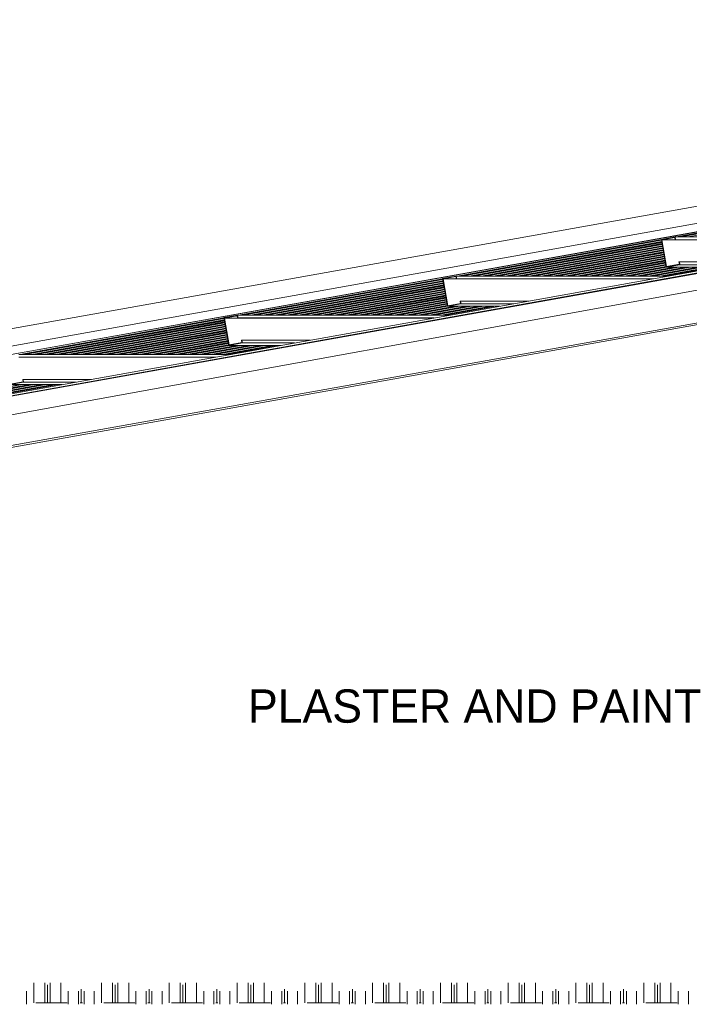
# Model space of a CAD drawing. Header units: millimetres. Extents: x -115474967 to 444143, y -74377 to 241828222.
# Tile 29 of 256: x -157949 to -154935, y 5519 to 9953. Entities that reach past the tile are written whole.
import ezdxf

# ---------------------------------------------------------------- set-up
doc = ezdxf.new("R2010")
doc.units = ezdxf.units.MM
doc.header["$MEASUREMENT"] = 0
doc.linetypes.add('Dashed', pattern=[280, 140, -140])
doc.linetypes.add('PHANTOM', pattern=[2.5, 1.25, -0.25, 0.25, -0.25, 0.25, -0.25])
doc.layers.add('00-5 Grid 01', color=9, linetype='PHANTOM')
doc.layers.add('2 Roof Lines', color=8, linetype='Dashed', lineweight=15)
doc.styles.add('GENERATED_STYLE_1', font='GOTHIC.TTF')

msp = doc.modelspace()

# ---------------------------------------------------------------- linework, layer by layer
at = {"layer": '00-5 Grid 01', "linetype": 'ByBlock', "lineweight": 5}
for p, q in [((-162250.356, 7718.68152), (-150175.21405, 9881.55549)), ((-162255.21129, 7681.25921), (-150180.06934, 9844.1324)), ((-162249.57548, 7681.25921), (-150174.43352, 9844.1324)), ((-162070.79888, 7537.17854), (-149658.68401, 9760.33124)), ((-161736.98934, 7587.01679), (-149657.00923, 9750.67985)), ((-161726.99521, 7587.01679), (-149647.0151, 9750.67985)), ((-161724.27116, 7365.49443), (-150929.97059, 9298.87799)), ((-150929.97059, 9290.54695), (-161672.25181, 7366.41283)), ((-154994.84515, 8974.80475), (-154076.40758, 9139.31381)), ((-154986.80076, 8974.80475), (-154076.17701, 9137.91401)), ((-154982.22901, 8974.80475), (-154076.03991, 9137.11946)), ((-154974.18385, 8974.80475), (-154075.79687, 9135.722)), ((-154941.21411, 8974.80475), (-154074.80291, 9129.99504)), ((-155979.26113, 8798.47878), (-155060.82591, 8962.98706)), ((-155971.21675, 8798.47878), (-155060.59611, 8961.58726)), ((-155966.64422, 8798.47878), (-155060.45823, 8960.79271)), ((-155958.59984, 8798.47878), (-155060.21598, 8959.39525)), ((-154999.41534, 8974.80475), (-155060.97625, 8963.77849)), ((-155060.97625, 8963.77849), (-155039.26646, 8838.7077)), ((-155058.69543, 8962.1559), (-155001.01222, 8972.48811)), ((-155037.66958, 8841.02513), (-155058.69543, 8962.1559)), ((-154999.21904, 8962.1559), (-155058.69543, 8962.1559)), ((-155001.01222, 8972.48811), (-154999.18321, 8961.95104)), ((-154997.24436, 8962.29845), (-154999.41534, 8974.80475)), ((-154044.36637, 8974.80475), (-154999.41534, 8974.80475)), ((-154999.18321, 8961.95104), (-154997.24436, 8962.29845)), ((-154116.13407, 8961.95104), (-154999.18321, 8961.95104)), ((-154114.19445, 8962.29845), (-154997.24436, 8962.29845)), ((-155925.6301, 8798.47878), (-155059.22124, 8953.66751)), ((-155917.58494, 8798.47878), (-155058.97898, 8952.27005)), ((-155913.01319, 8798.47878), (-155058.8411, 8951.47628)), ((-155904.96881, 8798.47878), (-155058.59884, 8950.07881)), ((-155871.99829, 8798.47878), (-155057.6041, 8944.35108)), ((-155863.95391, 8798.47878), (-155057.36184, 8942.95361)), ((-155859.38216, 8798.47878), (-155057.22397, 8942.15985)), ((-155851.33699, 8798.47878), (-155056.98093, 8940.76238)), ((-155818.36726, 8798.47878), (-155055.98697, 8935.03464)), ((-155810.32287, 8798.47878), (-155055.74471, 8933.63718)), ((-155805.75112, 8798.47878), (-155055.60683, 8932.84263)), ((-155797.70596, 8798.47878), (-155055.3638, 8931.44517)), ((-155764.73622, 8798.47878), (-155054.36984, 8925.71821)), ((-155756.69106, 8798.47878), (-155054.12758, 8924.32074)), ((-155752.11931, 8798.47878), (-155053.9897, 8923.5262)), ((-155744.07493, 8798.47878), (-155053.74666, 8922.12873)), ((-155711.10519, 8798.47878), (-155052.7527, 8916.401)), ((-155703.06003, 8798.47878), (-155052.51044, 8915.00353)), ((-155698.48828, 8798.47878), (-155052.37257, 8914.20977)), ((-155690.4439, 8798.47878), (-155052.12953, 8912.8123)), ((-155657.47338, 8798.47878), (-155051.13557, 8907.08456)), ((-155649.429, 8798.47878), (-155050.89331, 8905.6871)), ((-155644.85725, 8798.47878), (-155050.75543, 8904.89255)), ((-155636.81209, 8798.47878), (-155050.5124, 8903.49509)), ((-155603.84235, 8798.47878), (-155049.51844, 8897.76813)), ((-155595.79797, 8798.47878), (-155049.27618, 8896.37066)), ((-155591.22544, 8798.47878), (-155049.1383, 8895.57612)), ((-155583.18105, 8798.47878), (-155048.89526, 8894.17865)), ((-155550.21132, 8798.47878), (-155047.9013, 8888.4517)), ((-155542.16615, 8798.47878), (-155047.65826, 8887.05423)), ((-155537.5944, 8798.47878), (-155047.52117, 8886.25969)), ((-155529.55002, 8798.47878), (-155047.27813, 8884.86222)), ((-155496.5795, 8798.47878), (-155046.28417, 8879.13448)), ((-155488.53512, 8798.47878), (-155046.04113, 8877.73702)), ((-155483.96337, 8798.47878), (-155045.90325, 8876.94325)), ((-155475.91821, 8798.47878), (-155045.661, 8875.54579)), ((-155442.94847, 8798.47878), (-155044.66703, 8869.81805)), ((-155434.90409, 8798.47878), (-155044.424, 8868.42058)), ((-155430.33234, 8798.47878), (-155044.28612, 8867.62604)), ((-155422.28718, 8798.47878), (-155044.04386, 8866.22857)), ((-155389.31744, 8798.47878), (-155043.0499, 8860.50162)), ((-155381.27228, 8798.47878), (-155042.80686, 8859.10415)), ((-155376.70053, 8798.47878), (-155042.66899, 8858.30961)), ((-155368.65614, 8798.47878), (-155042.42673, 8856.91214)), ((-155335.68641, 8798.47878), (-155041.43277, 8851.1844)), ((-155327.64125, 8798.47878), (-155041.18973, 8849.78694)), ((-155323.06949, 8798.47878), (-155041.05185, 8848.99317)), ((-155315.02511, 8798.47878), (-155040.80959, 8847.59571)), ((-155282.0546, 8798.47878), (-155039.81563, 8841.86797)), ((-155274.01021, 8798.47878), (-155039.5726, 8840.4705)), ((-155269.43846, 8798.47878), (-155039.43472, 8839.67674)), ((-155261.3933, 8798.47878), (-155036.79714, 8838.7077)), ((-155228.42356, 8798.47878), (-155003.8274, 8838.7077)), ((-155220.37918, 8798.47878), (-154995.78224, 8838.7077)), ((-155215.80665, 8798.47878), (-154991.21049, 8838.7077)), ((-155207.76227, 8798.47878), (-154983.16611, 8838.7077)), ((-155174.79253, 8798.47878), (-154950.19559, 8838.7077)), ((-155166.74737, 8798.47878), (-154942.15121, 8838.7077)), ((-155162.17562, 8798.47878), (-154937.57946, 8838.7077)), ((-155154.13124, 8798.47878), (-154929.5343, 8838.7077)), ((-155121.16072, 8798.47878), (-154896.56456, 8838.7077)), ((-155113.11634, 8798.47878), (-154888.52018, 8838.7077)), ((-155108.54459, 8798.47878), (-154883.94843, 8838.7077)), ((-155100.49942, 8798.47878), (-154875.90326, 8838.7077)), ((-155067.52969, 8798.47878), (-154842.93353, 8838.7077)), ((-155059.48531, 8798.47878), (-154834.88837, 8838.7077)), ((-155054.91355, 8798.47878), (-154830.31661, 8838.7077)), ((-155046.86839, 8798.47878), (-154822.27223, 8838.7077)), ((-155039.26646, 8838.7077), (-154977.70556, 8849.73475)), ((-154804.21268, 8838.7077), (-155039.26646, 8838.7077)), ((-154979.98637, 8851.35655), (-155037.66958, 8841.02513)), ((-154979.87653, 8862.24183), (-154981.81538, 8861.89441)), ((-154981.81538, 8861.89441), (-154979.98637, 8851.35655)), ((-154977.70556, 8849.73475), (-154979.87653, 8862.24183)), ((-154672.82137, 8862.24183), (-154979.87653, 8862.24183)), ((-154742.64944, 8849.73475), (-154977.70556, 8849.73475)), ((-156963.67712, 8622.15203), (-156045.24501, 8786.65953)), ((-156955.63196, 8622.15203), (-156045.01443, 8785.25973)), ((-156951.06021, 8622.15203), (-156044.87656, 8784.46596)), ((-156943.01582, 8622.15203), (-156044.6343, 8783.0685)), ((-155983.83444, 8798.47878), (-156045.39535, 8787.45174)), ((-156045.39535, 8787.45174), (-156023.68557, 8662.38173)), ((-156043.11454, 8785.82993), (-155985.43132, 8796.16214)), ((-156022.08869, 8664.69838), (-156043.11454, 8785.82993)), ((-155983.63814, 8785.82993), (-156043.11454, 8785.82993)), ((-155985.43132, 8796.16214), (-155983.60231, 8785.62428)), ((-155981.66346, 8785.9717), (-155983.83444, 8798.47878)), ((-155028.81741, 8798.47878), (-155983.83444, 8798.47878)), ((-155983.60231, 8785.62428), (-155981.66346, 8785.9717)), ((-155100.58433, 8785.62428), (-155983.60231, 8785.62428)), ((-155098.64549, 8785.9717), (-155981.66346, 8785.9717)), ((-156910.04609, 8622.15203), (-156043.64034, 8777.34076)), ((-156902.00093, 8622.15203), (-156043.3973, 8775.9433)), ((-156897.42917, 8622.15203), (-156043.25942, 8775.14953)), ((-156889.38479, 8622.15203), (-156043.01717, 8773.75206)), ((-156856.41428, 8622.15203), (-156042.0232, 8768.02433)), ((-156848.36989, 8622.15203), (-156041.78017, 8766.62686)), ((-156843.79814, 8622.15203), (-156041.64229, 8765.83232)), ((-156835.75298, 8622.15203), (-156041.40003, 8764.43485)), ((-156802.78324, 8622.15203), (-156040.40607, 8758.70789)), ((-156794.73886, 8622.15203), (-156040.16303, 8757.31043)), ((-156790.16633, 8622.15203), (-156040.02516, 8756.51588)), ((-156782.12195, 8622.15203), (-156039.7829, 8755.11842)), ((-156749.15221, 8622.15203), (-156038.78894, 8749.39068)), ((-156741.10705, 8622.15203), (-156038.5459, 8747.99321)), ((-156736.5353, 8622.15203), (-156038.40802, 8747.19945)), ((-156728.49092, 8622.15203), (-156038.16577, 8745.80198)), ((-156695.5204, 8622.15203), (-156037.1718, 8740.07425)), ((-156687.47602, 8622.15203), (-156036.92877, 8738.67678)), ((-156682.90427, 8622.15203), (-156036.79089, 8737.88224)), ((-156674.8591, 8622.15203), (-156036.54863, 8736.48477)), ((-156641.88937, 8622.15203), (-156035.55467, 8730.75781)), ((-156633.84499, 8622.15203), (-156035.31163, 8729.36035)), ((-156629.27323, 8622.15203), (-156035.17376, 8728.5658)), ((-156621.22807, 8622.15203), (-156034.9315, 8727.16834)), ((-156588.25833, 8622.15203), (-156033.93676, 8721.44138)), ((-156580.21317, 8622.15203), (-156033.6945, 8720.04313)), ((-156575.64142, 8622.15203), (-156033.55662, 8719.24937)), ((-156567.59704, 8622.15203), (-156033.31436, 8717.8519)), ((-156534.6273, 8622.15203), (-156032.31963, 8712.12417)), ((-156526.58214, 8622.15203), (-156032.07737, 8710.7267)), ((-156522.01039, 8622.15203), (-156031.93949, 8709.93293)), ((-156513.96601, 8622.15203), (-156031.69723, 8708.53547)), ((-156480.99549, 8622.15203), (-156030.70249, 8702.80773)), ((-156472.95111, 8622.15203), (-156030.46023, 8701.41027)), ((-156468.37936, 8622.15203), (-156030.32236, 8700.61572)), ((-156460.3342, 8622.15203), (-156030.0801, 8699.21826)), ((-156427.36446, 8622.15203), (-156029.08536, 8693.4913)), ((-156419.32008, 8622.15203), (-156028.8431, 8692.09383)), ((-156414.74755, 8622.15203), (-156028.70522, 8691.29929)), ((-156406.70316, 8622.15203), (-156028.46219, 8689.90182)), ((-156373.73343, 8622.15203), (-156027.46822, 8684.17409)), ((-156365.68827, 8622.15203), (-156027.22597, 8682.77662)), ((-156361.11651, 8622.15203), (-156027.08809, 8681.98285)), ((-156353.07213, 8622.15203), (-156026.84505, 8680.58539)), ((-156320.10162, 8622.15203), (-156025.85109, 8674.85765)), ((-156312.05723, 8622.15203), (-156025.60883, 8673.46019)), ((-156307.48548, 8622.15203), (-156025.47096, 8672.66642)), ((-156299.44032, 8622.15203), (-156025.22792, 8671.26818)), ((-156266.47058, 8622.15203), (-156024.23396, 8665.54122)), ((-156258.4262, 8622.15203), (-156023.9917, 8664.14375)), ((-156253.85445, 8622.15203), (-156023.85382, 8663.34921)), ((-156245.80929, 8622.15203), (-156021.21313, 8662.38173)), ((-156212.83955, 8622.15203), (-155988.24339, 8662.38173)), ((-156204.79439, 8622.15203), (-155980.19823, 8662.38173)), ((-156200.22264, 8622.15203), (-155975.62648, 8662.38173)), ((-156192.17826, 8622.15203), (-155967.5821, 8662.38173)), ((-156159.20852, 8622.15203), (-155934.61158, 8662.38173)), ((-156151.16336, 8622.15203), (-155926.5672, 8662.38173)), ((-156146.59161, 8622.15203), (-155921.99544, 8662.38173)), ((-156138.54722, 8622.15203), (-155913.95028, 8662.38173)), ((-156105.57671, 8622.15203), (-155880.98055, 8662.38173)), ((-156097.53232, 8622.15203), (-155872.93616, 8662.38173)), ((-156092.96057, 8622.15203), (-155868.36363, 8662.38173)), ((-156084.91541, 8622.15203), (-155860.31925, 8662.38173)), ((-156051.94567, 8622.15203), (-155827.34951, 8662.38173)), ((-156043.90129, 8622.15203), (-155819.30435, 8662.38173)), ((-156039.32876, 8622.15203), (-155814.7326, 8662.38173)), ((-156031.28438, 8622.15203), (-155806.68822, 8662.38173)), ((-156023.68557, 8662.38173), (-155962.12466, 8673.408)), ((-155788.66372, 8662.38173), (-156023.68557, 8662.38173)), ((-155964.40547, 8675.03058), (-156022.08869, 8664.69838)), ((-155964.29564, 8685.91507), (-155966.23448, 8685.56766)), ((-155966.23448, 8685.56766), (-155964.40547, 8675.03058)), ((-155962.12466, 8673.408), (-155964.29564, 8685.91507)), ((-155657.27241, 8685.91507), (-155964.29564, 8685.91507)), ((-155727.10048, 8673.408), (-155962.12466, 8673.408)), ((-157948.09311, 8445.82606), (-157029.66333, 8610.33278)), ((-157940.04794, 8445.82606), (-157029.43354, 8608.93298)), ((-157935.47619, 8445.82606), (-157029.29566, 8608.13921)), ((-157927.43181, 8445.82606), (-157029.0534, 8606.74175)), ((-156968.25277, 8622.15203), (-157029.81445, 8611.12577)), ((-157029.81445, 8611.12577), (-157008.10467, 8486.05498)), ((-157027.53364, 8609.50318), (-156969.85043, 8619.83539)), ((-157006.50701, 8488.37163), (-157027.53364, 8609.50318)), ((-156968.05647, 8609.50318), (-157027.53364, 8609.50318)), ((-156969.85043, 8619.83539), (-156968.02141, 8609.29753)), ((-156966.08257, 8609.64495), (-156968.25277, 8622.15203)), ((-156013.26767, 8622.15203), (-156968.25277, 8622.15203)), ((-156968.02141, 8609.29753), (-156966.08257, 8609.64495)), ((-156085.03537, 8609.29753), (-156968.02141, 8609.29753)), ((-156083.09653, 8609.64495), (-156966.08257, 8609.64495)), ((-157894.46129, 8445.82606), (-157028.05866, 8601.01401)), ((-157886.41691, 8445.82606), (-157027.8164, 8599.61654)), ((-157881.84516, 8445.82606), (-157027.67853, 8598.822)), ((-157873.80078, 8445.82606), (-157027.43627, 8597.42453)), ((-157840.83026, 8445.82606), (-157026.44153, 8591.69758)), ((-157832.78588, 8445.82606), (-157026.19927, 8590.30011)), ((-157828.21413, 8445.82606), (-157026.06139, 8589.50556)), ((-157820.16897, 8445.82606), (-157025.81836, 8588.1081)), ((-157787.19923, 8445.82606), (-157024.8244, 8582.38036)), ((-157779.15407, 8445.82606), (-157024.58214, 8580.9829)), ((-157774.58232, 8445.82606), (-157024.44426, 8580.18913)), ((-157766.53794, 8445.82606), (-157024.20122, 8578.79167)), ((-157733.5682, 8445.82606), (-157023.20726, 8573.06393)), ((-157725.52304, 8445.82606), (-157022.965, 8571.66646)), ((-157720.95128, 8445.82606), (-157022.82713, 8570.87192)), ((-157712.9069, 8445.82606), (-157022.58409, 8569.47445)), ((-157679.93639, 8445.82606), (-157021.59013, 8563.7475)), ((-157671.892, 8445.82606), (-157021.34787, 8562.35003)), ((-157667.32025, 8445.82606), (-157021.20999, 8561.55548)), ((-157659.27509, 8445.82606), (-157020.96696, 8560.15802)), ((-157626.30535, 8445.82606), (-157019.97299, 8554.43106)), ((-157618.26097, 8445.82606), (-157019.73074, 8553.03282)), ((-157613.68844, 8445.82606), (-157019.59286, 8552.23905)), ((-157605.64406, 8445.82606), (-157019.34982, 8550.84159)), ((-157572.67432, 8445.82606), (-157018.35586, 8545.11385)), ((-157564.62916, 8445.82606), (-157018.1136, 8543.71638)), ((-157560.05741, 8445.82606), (-157017.97573, 8542.92262)), ((-157552.01303, 8445.82606), (-157017.73269, 8541.52515)), ((-157519.04251, 8445.82606), (-157016.73873, 8535.79741)), ((-157510.99813, 8445.82606), (-157016.49569, 8534.39995)), ((-157506.42638, 8445.82606), (-157016.35781, 8533.6054)), ((-157498.38199, 8445.82606), (-157016.11555, 8532.20794)), ((-157465.41148, 8445.82606), (-157015.12159, 8526.48098)), ((-157457.3671, 8445.82606), (-157014.87856, 8525.08352)), ((-157452.79534, 8445.82606), (-157014.74068, 8524.28897)), ((-157444.75018, 8445.82606), (-157014.49842, 8522.89151)), ((-157411.78045, 8445.82606), (-157013.50446, 8517.16377)), ((-157403.73528, 8445.82606), (-157013.26142, 8515.7663)), ((-157399.16353, 8445.82606), (-157013.12355, 8514.97254)), ((-157391.11915, 8445.82606), (-157012.88129, 8513.57507)), ((-157358.14941, 8445.82606), (-157011.88733, 8507.84733)), ((-157350.10425, 8445.82606), (-157011.64429, 8506.44987)), ((-157345.5325, 8445.82606), (-157011.50641, 8505.6561)), ((-157337.48812, 8445.82606), (-157011.26415, 8504.25786)), ((-157304.5176, 8445.82606), (-157010.27019, 8498.5309)), ((-157296.47322, 8445.82606), (-157010.02716, 8497.13344)), ((-157291.90147, 8445.82606), (-157009.88928, 8496.33889)), ((-157283.85631, 8445.82606), (-157009.64702, 8494.94143)), ((-157250.88657, 8445.82606), (-157008.65306, 8489.21447)), ((-157242.84219, 8445.82606), (-157008.41002, 8487.817)), ((-157238.26966, 8445.82606), (-157008.27215, 8487.02246)), ((-157230.22527, 8445.82606), (-157005.62911, 8486.05498)), ((-157197.25554, 8445.82606), (-156972.6586, 8486.05498)), ((-157189.21038, 8445.82606), (-156964.61422, 8486.05498)), ((-157184.63862, 8445.82606), (-156960.04246, 8486.05498)), ((-157176.59424, 8445.82606), (-156951.9973, 8486.05498)), ((-157143.62373, 8445.82606), (-156919.02757, 8486.05498)), ((-157135.57934, 8445.82606), (-156910.98318, 8486.05498)), ((-157131.00759, 8445.82606), (-156906.41143, 8486.05498)), ((-157122.96243, 8445.82606), (-156898.36627, 8486.05498)), ((-157089.99269, 8445.82606), (-156865.39653, 8486.05498)), ((-157081.94831, 8445.82606), (-156857.35137, 8486.05498)), ((-157077.37656, 8445.82606), (-156852.77962, 8486.05498)), ((-157069.3314, 8445.82606), (-156844.73524, 8486.05498)), ((-157036.36166, 8445.82606), (-156811.7655, 8486.05498)), ((-157028.3165, 8445.82606), (-156803.72034, 8486.05498)), ((-157023.74475, 8445.82606), (-156799.14859, 8486.05498)), ((-157015.70037, 8445.82606), (-156791.10421, 8486.05498)), ((-157008.10467, 8486.05498), (-156946.54376, 8497.08125)), ((-156773.11399, 8486.05498), (-157008.10467, 8486.05498)), ((-156948.82457, 8498.70383), (-157006.50701, 8488.37163)), ((-156948.71474, 8509.58832), (-156950.65359, 8509.24168)), ((-156950.65359, 8509.24168), (-156948.82457, 8498.70383)), ((-156946.54376, 8497.08125), (-156948.71474, 8509.58832)), ((-156641.72267, 8509.58832), (-156948.71474, 8509.58832)), ((-156711.55152, 8497.08125), (-156946.54376, 8497.08125)), ((-156997.71871, 8445.82606), (-157952.67187, 8445.82606)), ((-157069.48641, 8432.97156), (-157952.43974, 8432.97156)), ((-157067.54679, 8433.31898), (-157950.50089, 8433.31898)), ((-158169.05461, 8269.49931), (-157944.45845, 8309.72823)), ((-158161.01023, 8269.49931), (-157936.41329, 8309.72823)), ((-158128.03971, 8269.49931), (-157903.44355, 8309.72823)), ((-158119.99533, 8269.49931), (-157895.39917, 8309.72823)), ((-158115.42358, 8269.49931), (-157890.82664, 8309.72823)), ((-158107.37842, 8269.49931), (-157882.78226, 8309.72823)), ((-158074.40868, 8269.49931), (-157849.81252, 8309.72823)), ((-158066.3643, 8269.49931), (-157841.76736, 8309.72823)), ((-158061.79177, 8269.49931), (-157837.19561, 8309.72823)), ((-158053.74738, 8269.49931), (-157829.15122, 8309.72823)), ((-158020.77765, 8269.49931), (-157796.18071, 8309.72823)), ((-158012.73249, 8269.49931), (-157788.13633, 8309.72823)), ((-158008.16073, 8269.49931), (-157783.56457, 8309.72823)), ((-158000.11635, 8269.49931), (-157775.51941, 8309.72823)), ((-157992.52299, 8309.72823), (-157930.96209, 8320.75527)), ((-157757.56503, 8309.72823), (-157992.52299, 8309.72823)), ((-157933.2429, 8322.37708), (-157990.92611, 8312.04565)), ((-157933.13306, 8333.26235), (-157935.07191, 8332.91493)), ((-157935.07191, 8332.91493), (-157933.2429, 8322.37708)), ((-157930.96209, 8320.75527), (-157933.13306, 8333.26235)), ((-157626.17371, 8333.26235), (-157933.13306, 8333.26235)), ((-157696.00178, 8320.75527), (-157930.96209, 8320.75527))]:
    msp.add_line(p, q, dxfattribs=at)
msp.add_lwpolyline([(-162585.24673, 7337.9701), (-162585.24673, 7739.3774), (-150203.23667, 9953.02523), (-150203.23667, 9588.96445)], close=True, dxfattribs=at)
at = {"layer": '2 Roof Lines'}
for p, q in [((-157885.3731, 5524.76575), (-157885.37543, 5615.87284)), ((-157836.12297, 5524.76575), (-157836.12531, 5615.87284)), ((-157824.123, 5524.76575), (-157824.12534, 5606.83839)), ((-157812.12303, 5524.76575), (-157812.12536, 5615.87284)), ((-157762.8729, 5524.76575), (-157762.87524, 5615.87284)), ((-157671.62326, 5524.76575), (-157671.6256, 5587.51458)), ((-157580.37284, 5524.76575), (-157580.37518, 5615.87284)), ((-157531.12272, 5524.76575), (-157531.12583, 5615.87284)), ((-157519.12274, 5524.76575), (-157519.12586, 5606.83839)), ((-157507.12277, 5524.76575), (-157507.12589, 5615.87284)), ((-157457.87264, 5524.76575), (-157457.87576, 5615.87284)), ((-157366.62378, 5524.76575), (-157366.62534, 5587.51458)), ((-157275.37259, 5524.76575), (-157275.3757, 5615.87284)), ((-157226.12246, 5524.76575), (-157226.12558, 5615.87284)), ((-157214.12327, 5524.76575), (-157214.1256, 5606.83839)), ((-157202.12252, 5524.76575), (-157202.12563, 5615.87284)), ((-157152.87317, 5524.76575), (-157152.87551, 5615.87284)), ((-157061.62353, 5524.76575), (-157061.62587, 5587.51458)), ((-156970.37311, 5524.76575), (-156970.37545, 5615.87284)), ((-156921.12298, 5524.76575), (-156921.12532, 5615.87284)), ((-156909.12301, 5524.76575), (-156909.12535, 5606.83839)), ((-156897.12304, 5524.76575), (-156897.12538, 5615.87284)), ((-156847.87291, 5524.76575), (-156847.87525, 5615.87284)), ((-156756.62327, 5524.76575), (-156756.62561, 5587.51458)), ((-156665.37286, 5524.76575), (-156665.37519, 5615.87206)), ((-156616.12273, 5524.76575), (-156616.12584, 5615.87206)), ((-156604.12276, 5524.76575), (-156604.12587, 5606.83839)), ((-156592.12279, 5524.76575), (-156592.1259, 5615.87206)), ((-156542.87266, 5524.76575), (-156542.87577, 5615.87206)), ((-156451.6238, 5524.76575), (-156451.62536, 5587.51458)), ((-156360.3726, 5524.76575), (-156360.37572, 5615.87206)), ((-156311.12247, 5524.76575), (-156311.12559, 5615.87206)), ((-156299.12328, 5524.76575), (-156299.12562, 5606.83762)), ((-156287.12253, 5524.76575), (-156287.12565, 5615.87206)), ((-156237.8724, 5524.76575), (-156237.87552, 5615.87206)), ((-156146.62354, 5524.76575), (-156146.62588, 5587.51458)), ((-156055.37312, 5524.76575), (-156055.37546, 5615.87206)), ((-156006.123, 5524.76575), (-156006.12533, 5615.87206)), ((-155994.12303, 5524.76575), (-155994.12536, 5606.83762)), ((-155982.12305, 5524.76575), (-155982.12539, 5615.87206)), ((-155932.87293, 5524.76575), (-155932.87526, 5615.87206)), ((-155841.62329, 5524.76575), (-155841.62562, 5587.51458)), ((-155750.37287, 5524.76575), (-155750.37521, 5615.87206)), ((-155701.12274, 5524.76575), (-155701.12586, 5615.87206)), ((-155689.12277, 5524.76575), (-155689.12589, 5606.83762)), ((-155677.1228, 5524.76575), (-155677.12591, 5615.87206)), ((-155627.87267, 5524.76575), (-155627.87579, 5615.87206)), ((-155536.62381, 5524.76575), (-155536.62537, 5587.51458)), ((-155445.37261, 5524.76575), (-155445.37573, 5615.87206)), ((-155396.12249, 5524.76575), (-155396.1256, 5615.87206)), ((-155384.12329, 5524.76575), (-155384.12563, 5606.83762)), ((-155372.12254, 5524.76575), (-155372.12566, 5615.87206)), ((-155322.87242, 5524.76575), (-155322.87553, 5615.87206)), ((-155231.62356, 5524.76575), (-155231.62589, 5587.51381)), ((-155140.37314, 5524.76575), (-155140.37548, 5615.87206)), ((-155091.12301, 5524.76575), (-155091.12535, 5615.87206)), ((-155079.12304, 5524.76575), (-155079.12538, 5606.83762)), ((-155067.12307, 5524.76575), (-155067.1254, 5615.87206)), ((-155017.87294, 5524.76575), (-155017.87528, 5615.87206)), ((-157917.8739, 5518.70618), (-157917.87546, 5577.72766)), ((-157730.37366, 5518.70618), (-157730.37522, 5577.72766)), ((-157684.62342, 5518.70618), (-157684.62576, 5577.72766)), ((-157658.62388, 5518.70618), (-157658.62543, 5577.72766)), ((-157612.87364, 5518.70618), (-157612.8752, 5577.72766)), ((-157425.3734, 5518.70618), (-157425.37574, 5577.72766)), ((-157379.62395, 5518.70618), (-157379.62551, 5577.72766)), ((-157353.62362, 5518.70618), (-157353.62518, 5577.72766)), ((-157307.87339, 5518.70618), (-157307.87572, 5577.72766)), ((-157120.37393, 5518.70618), (-157120.37548, 5577.72766)), ((-157074.62369, 5518.70618), (-157074.62525, 5577.72766)), ((-157048.62414, 5518.70618), (-157048.6257, 5577.72766)), ((-157002.87391, 5518.70618), (-157002.87547, 5577.72766)), ((-156815.37367, 5518.70618), (-156815.37523, 5577.72766)), ((-156769.62344, 5518.70618), (-156769.62578, 5577.72766)), ((-156743.62389, 5518.70618), (-156743.62545, 5577.72766)), ((-156697.87366, 5518.70618), (-156697.87521, 5577.72766)), ((-156510.37342, 5518.70618), (-156510.37575, 5577.72688)), ((-156464.62396, 5518.70618), (-156464.62552, 5577.72688)), ((-156438.62363, 5518.70618), (-156438.62519, 5577.72688)), ((-156392.8734, 5518.70618), (-156392.87574, 5577.72688)), ((-156205.37394, 5518.70618), (-156205.3755, 5577.72688)), ((-156159.62371, 5518.70618), (-156159.62526, 5577.72688)), ((-156133.62338, 5518.70618), (-156133.62572, 5577.72688)), ((-156087.87392, 5518.70618), (-156087.87548, 5577.72688)), ((-155900.37368, 5518.70618), (-155900.37524, 5577.72688)), ((-155854.62345, 5518.70618), (-155854.62579, 5577.72688)), ((-155828.6239, 5518.70618), (-155828.62546, 5577.72688)), ((-155782.87367, 5518.70618), (-155782.87523, 5577.72688)), ((-155595.37343, 5518.70618), (-155595.37577, 5577.72688)), ((-155549.62398, 5518.70618), (-155549.62553, 5577.72688)), ((-155523.62365, 5518.70618), (-155523.62521, 5577.72688)), ((-155477.87341, 5518.70618), (-155477.87575, 5577.72688)), ((-155290.37395, 5518.70618), (-155290.37551, 5577.72688)), ((-155244.62372, 5518.70618), (-155244.62528, 5577.72688)), ((-155218.62339, 5518.70618), (-155218.62573, 5577.72688)), ((-155172.87394, 5518.70618), (-155172.8755, 5577.72688)), ((-154985.3737, 5518.70618), (-154985.37526, 5577.72688)), ((-154939.62347, 5518.70618), (-154939.6258, 5577.72688)), ((-157735.57637, 5524.76575), (-157912.67118, 5524.76575)), ((-157666.73447, 5524.76575), (-157676.51361, 5524.76575)), ((-157430.57612, 5524.76575), (-157607.67093, 5524.76575)), ((-157361.73421, 5524.76575), (-157371.51335, 5524.76575)), ((-157125.57586, 5524.76575), (-157302.67145, 5524.76575)), ((-157056.73396, 5524.76575), (-157066.5131, 5524.76575)), ((-156820.57639, 5524.76575), (-156997.6712, 5524.76575)), ((-156751.73448, 5524.76575), (-156761.51362, 5524.76575)), ((-156515.57613, 5524.76575), (-156692.67094, 5524.76575)), ((-156446.73423, 5524.76575), (-156456.51337, 5524.76575)), ((-156210.57588, 5524.76575), (-156387.67147, 5524.76575)), ((-156141.73397, 5524.76575), (-156151.51311, 5524.76575)), ((-155905.5764, 5524.76575), (-156082.67121, 5524.76575)), ((-155836.7345, 5524.76575), (-155846.51286, 5524.76575)), ((-155600.57614, 5524.76575), (-155777.67096, 5524.76575)), ((-155531.73424, 5524.76575), (-155541.51338, 5524.76575)), ((-155295.57589, 5524.76575), (-155472.67148, 5524.76575)), ((-155226.73399, 5524.76575), (-155236.51313, 5524.76575)), ((-154990.57641, 5524.76575), (-155167.67122, 5524.76575))]:
    msp.add_line(p, q, dxfattribs=at)

# ---------------------------------------------------------------- texts
at = {"layer": '00-5 Grid 01', "linetype": 'ByBlock', "lineweight": 5, "insert": (-156921.15478, 6784.78213), "char_height": 150, "attachment_point": 7, "style": 'GENERATED_STYLE_1'}
msp.add_mtext('\\A1;{\\pql;\\fCentury Gothic|b0|i0|c0|p34;PLASTER AND PAINT}', dxfattribs=at)

doc.saveas('drawing.dxf')
